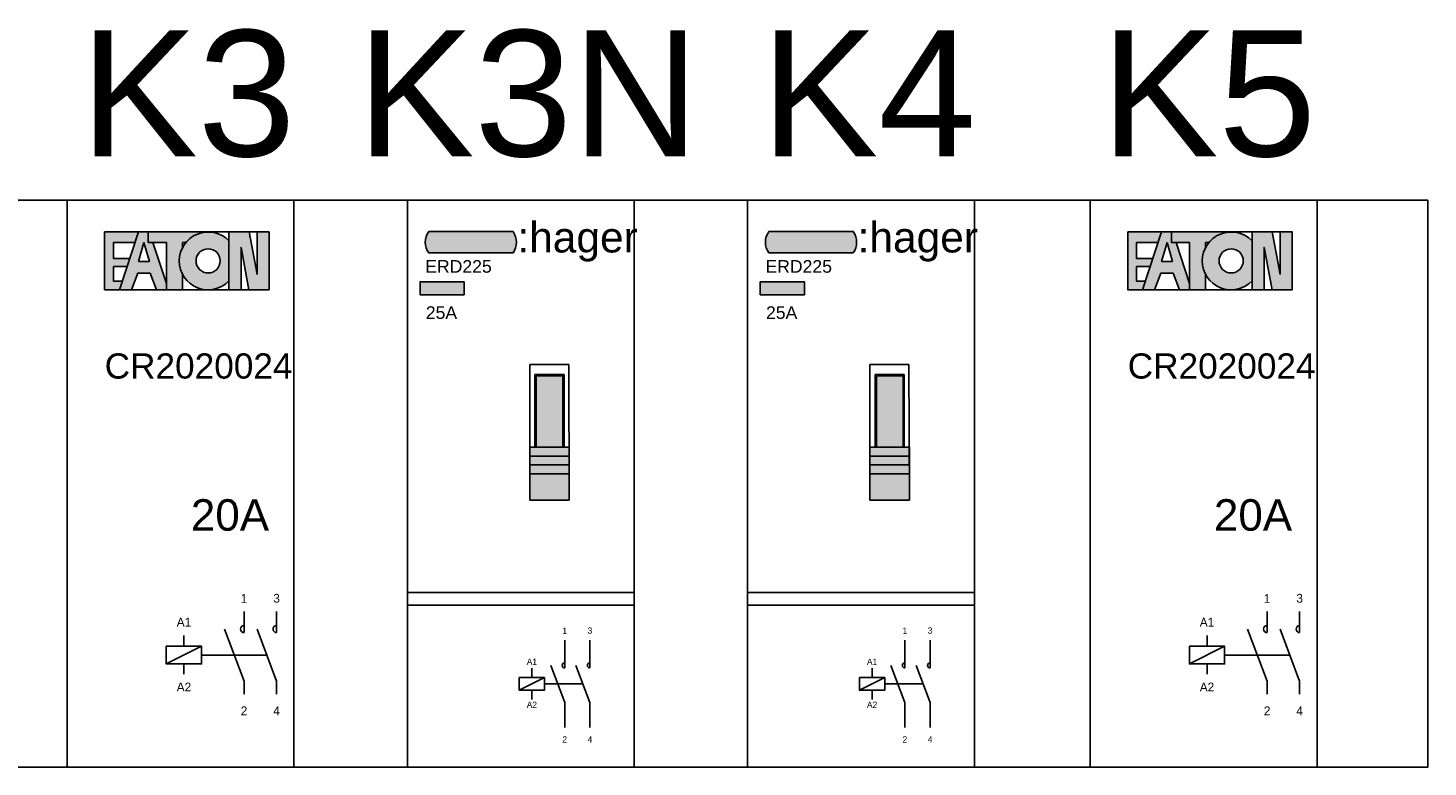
# Model space of a CAD drawing. Header units: millimetres. Extents: x -11937 to 214890, y -181324 to 108665.
# Tile 37 of 47: x 7137 to 8248, y 33805 to 34391. Entities that reach past the tile are written whole.
import ezdxf
from ezdxf.enums import TextEntityAlignment as Align

# ---------------------------------------------------------------- set-up
doc = ezdxf.new("R2010")
doc.units = ezdxf.units.MM
doc.header["$LTSCALE"] = 100
doc.linetypes.add('DASHED2', pattern=[0.375, 0.25, -0.125])
doc.layers.add('EL$6----', color=7, linetype='Continuous')
doc.styles.add('Arial', font='arial.ttf')
doc.styles.add('BURO-012', font='BUROFONT.shx', dxfattribs={"height": 1.2})

# ---------------------------------------------------------------- blocks, each defined once
blk = doc.blocks.new('*U15')
h = blk.add_hatch(color=160)
h.dxf.hatch_style = 1
edge = h.paths.add_edge_path()
edge.add_line((83.89660015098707, -41.97447950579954), (16.95768241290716, -41.97447950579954))
edge.add_arc((28.49761912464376, -33.4694712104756), 14.33545623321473, 143.6095442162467, 216.3904557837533, ccw=False)
edge.add_line((16.95768241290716, -24.96446291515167), (83.89660015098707, -24.96446291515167))
edge.add_arc((71.65120721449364, -33.4694712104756), 14.90921910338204, -34.78181866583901, 34.78181866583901, ccw=False)
at = {"true_color": 0xcd2027}
h = blk.add_hatch(color=242, dxfattribs=at)
h.dxf.hatch_style = 1
h.paths.add_polyline_path([(10.02339578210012, -75.20809137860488), (45.03980010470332, -75.20809137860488), (45.03980010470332, -64.88860466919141), (10.02339578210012, -64.88860466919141)])
h = blk.add_hatch(color=253)
h.dxf.hatch_style = 1
h.paths.add_polyline_path([(128.3794932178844, -217.219354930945), (97.12466566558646, -217.219354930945), (97.12466566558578, -238.219354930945), (128.4534106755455, -238.1084963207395)])
h.paths.add_polyline_path([(128.3547233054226, -210.219354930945), (97.12466566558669, -210.219354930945), (97.12466566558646, -217.219354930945), (128.3794932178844, -217.219354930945)])
h.paths.add_polyline_path([(128.3299532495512, -203.2193144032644), (97.12466566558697, -203.2193144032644), (97.12466566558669, -210.219354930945), (128.3547233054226, -210.219354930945)])
h.paths.add_polyline_path([(128.3051833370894, -196.2193144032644), (97.1246656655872, -196.2193144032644), (97.12466566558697, -203.2193144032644), (128.3299532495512, -203.2193144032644)])
h.paths.add_polyline_path([(123.3569055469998, -139.4545022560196), (102.2211707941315, -139.4545022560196), (102.2211707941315, -196.2193144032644), (123.3569055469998, -196.2193144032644)])
for p, q in [((128.0727351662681, -130.5292479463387), (97.12466566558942, -130.5292479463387)), ((97.12466566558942, -130.5292479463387), (97.12466566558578, -238.219354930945)), ((128.4534106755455, -238.1084963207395), (128.0727351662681, -130.5292479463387)), ((101.2211707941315, -139.4545022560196), (101.2211707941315, -138.4545022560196)), ((101.2211707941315, -138.4545022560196), (123.3569055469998, -138.4545022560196)), ((101.2211707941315, -196.2193144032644), (101.2211707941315, -139.4545022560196)), ((123.3569055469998, -138.4545022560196), (124.3569055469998, -138.4545022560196)), ((124.3569055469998, -138.4545022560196), (124.3569055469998, -196.2193144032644)), ((97.12466566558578, -196.2193144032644), (128.4534106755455, -196.2193144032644)), ((97.12466566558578, -196.2193144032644), (97.12466566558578, -217.219354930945)), ((128.4534106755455, -196.2193144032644), (128.4534106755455, -217.219354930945)), ((128.4534106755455, -203.2193144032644), (97.12466566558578, -203.2193144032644)), ((97.12466566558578, -210.219354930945), (128.4534106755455, -210.219354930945)), ((128.4534106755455, -203.2193144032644), (128.4534106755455, -203.2193144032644)), ((128.4534106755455, -217.219354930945), (97.12466566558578, -217.219354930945)), ((97.12466566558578, -238.219354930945), (128.4534106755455, -238.1084963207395)), ((-2.842170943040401e-14, -311.4533608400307), (180, -311.4533608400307)), ((-2.842170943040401e-14, -321.4533608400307), (180, -321.4533608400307))]:
    blk.add_line(p, q)
at = {"color": 0}
blk.add_lwpolyline([(0, 0), (0, -450.0000199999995), (180, -450.0000199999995), (180, 0), (0, 0)], dxfattribs=at)
blk.add_lwpolyline([(83.89660015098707, -41.97447950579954), (16.95768241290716, -41.97447950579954, -0.3286909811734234), (16.95768241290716, -24.96446291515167), (83.89660015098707, -24.96446291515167, -0.3132067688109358)], format="xyb", close=True)
for points in [[(10.02339578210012, -75.20809137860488), (45.03980010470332, -75.20809137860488), (45.03980010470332, -64.88860466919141), (10.02339578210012, -64.88860466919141)], [(102.2211707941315, -139.4545022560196), (123.3569055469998, -139.4545022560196), (123.3569055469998, -196.2193144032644), (102.2211707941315, -196.2193144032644)]]:
    blk.add_lwpolyline(points, close=True)
at = {"flags": 128}
for points in [[(124.8478673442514, -371.3189750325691), (124.8478673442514, -349.3189750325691)], [(144.8478673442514, -371.3189750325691), (144.8478673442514, -349.3189750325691)], [(98.80567376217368, -379.0454834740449), (98.80567376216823, -371.6138563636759)], [(113.793116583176, -369.3189750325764), (124.8478673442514, -398.7719919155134), (124.8478673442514, -418.7719919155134)], [(133.793116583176, -369.3189750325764), (144.8478673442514, -398.7719919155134), (144.8478673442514, -418.7719919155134)], [(88.80567376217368, -389.0454834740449), (108.8056737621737, -379.0454834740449)], [(98.80567376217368, -389.0454834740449), (98.80567376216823, -396.4771105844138)]]:
    blk.add_lwpolyline(points, dxfattribs=at)
blk.add_lwpolyline([(88.80567376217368, -379.0454834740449), (108.8056737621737, -379.0454834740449), (108.8056737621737, -389.0454834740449), (88.80567376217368, -389.0454834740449)], close=True, dxfattribs=at)
at = {"linetype": 'DASHED2', "ltscale": 10, "flags": 128}
blk.add_lwpolyline([(108.8056737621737, -384.0454834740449), (139.3204919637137, -384.0454834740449)], dxfattribs=at)
for centre in [(124.8478673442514, -369.3189750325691), (144.8478673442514, -369.3189750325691)]:
    blk.add_arc(centre, 2, 90, 270)
at = {"color": 160, "style": 'Arial'}
blk.add_text(':hager', height=24.12171109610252, dxfattribs=at).set_placement((87.30079580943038, -41.59648179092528))
at = {"style": 'Arial'}
blk.add_text('25A', height=10, dxfattribs=at).set_placement((14.60047900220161, -94.32934378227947))
at = {"char_height": 5, "attachment_point": 8, "style": 'BURO-012'}
for s, insert in [('1', (124.8478673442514, -344.3189750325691)), ('3', (144.8478673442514, -344.3189750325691)), ('A1', (98.80567376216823, -368.9190582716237)), ('A2', (98.80567376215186, -403.1132383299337)), ('2', (124.8478673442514, -430.6018305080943)), ('4', (144.8478673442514, -430.6018305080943))]:
    blk.add_mtext_dynamic_manual_height_columns(s, width=8.19473972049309, gutter_width=6, heights=[0], dxfattribs=dict(at, insert=insert))
at = {"style": 'Arial'}
blk.add_attdef('TYPENUMMER', (14.16216289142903, -57.64843609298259), '', height=10, dxfattribs=at)
blk = doc.blocks.new('Eaton Relais')
for points in [[(56.25000372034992, -26.03188694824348), (56.25000372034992, -25.31174666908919), (29.73097585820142, -25.31174666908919), (29.73097585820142, -71.19504365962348), (41.50306731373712, -71.19504365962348), (43.73116016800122, -64.37140897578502), (36.82022025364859, -64.37140897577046), (36.82022025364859, -52.82371951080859), (47.50177884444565, -52.82371951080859), (49.59154403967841, -46.42371951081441), (36.82022025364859, -46.42371951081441), (36.82022025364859, -33.6237195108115), (53.77107443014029, -33.62371951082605)], [(105.9532595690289, -26.08395248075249), (105.9532595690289, -25.31174666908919), (64.37532008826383, -25.31174666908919), (64.3753200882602, -33.62371951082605), (78.76428982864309, -33.62371951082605), (78.76428982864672, -71.19504365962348), (91.564289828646, -71.19504365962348), (91.564289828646, -58.95810545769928, -0.2476065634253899), (91.564289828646, -37.54868487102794), (91.564289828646, -33.62371951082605), (94.18360129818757, -33.62371951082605, -0.1560246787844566)], [(150.6690241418, -58.91711224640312), (144.4230329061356, -25.31174666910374), (128.4230329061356, -25.31174666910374), (128.4230329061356, -71.19504365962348), (138.0230329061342, -71.19504365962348), (138.0230329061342, -37.5896780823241), (144.2690241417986, -71.19504365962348), (160.2690241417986, -71.19504365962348), (160.2690241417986, -25.31174666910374), (150.6690241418, -25.31174666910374)]]:
    blk.add_hatch(color=160).paths.add_polyline_path(points)
h = blk.add_hatch(color=256)
h.paths.add_polyline_path([(68.09183500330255, -33.62371951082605), (64.3753200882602, -33.62371951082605), (64.3753200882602, -25.31174666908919), (56.48514810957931, -25.31174666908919), (41.50306731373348, -71.19504365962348), (51.10306731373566, -71.19504365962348), (56.13145471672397, -57.97140897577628), (65.73145471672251, -57.97140897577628), (70.75984211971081, -71.19504365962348), (78.76428982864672, -71.19504365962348), (78.76428982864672, -66.30859293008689)])
h.paths.add_polyline_path([(65.37776132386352, -48.63111029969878), (56.48514810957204, -48.63111029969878), (60.9314547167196, -33.62371951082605)], flags=16)
h = blk.add_hatch(color=256)
h.paths.add_polyline_path([(128.4230329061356, -64.12261607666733), (128.4230329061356, -32.38417425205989, 2.489681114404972)])
h.paths.add_polyline_path([(102.2553817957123, -48.25339516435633, -1), (121.455381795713, -48.25339516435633, -1)], flags=16)
at = {"color": 0}
blk.add_lwpolyline([(0, 0), (0, -450.0000200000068), (180, -450.0000200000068), (180, 0), (0, 0)], dxfattribs=at)
for points in [[(29.73097585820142, -25.31174666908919), (29.73097585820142, -71.19504365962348), (41.50306731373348, -71.19504365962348)], [(56.25000372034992, -26.00187845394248), (56.25000372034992, -25.31174666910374), (29.73097585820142, -25.31174666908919)], [(41.50306731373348, -71.19504365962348), (56.48514810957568, -25.31174666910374)], [(56.48514810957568, -25.31174666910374), (65.48989552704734, -25.31174666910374)], [(64.37532008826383, -25.31174666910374), (64.3753200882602, -33.62371951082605), (78.76428982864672, -33.62371951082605), (78.76428982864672, -71.19504365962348), (91.564289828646, -71.19504365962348), (91.564289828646, -58.95810545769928)], [(64.37532008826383, -25.31174666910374), (105.9532595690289, -25.31174666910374)], [(105.9532595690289, -25.31174666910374), (105.9532595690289, -26.08395248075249)], [(128.4230329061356, -71.19504365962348), (128.4230329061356, -25.31174666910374), (144.4230329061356, -25.31174666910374)], [(144.2690241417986, -71.19504365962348), (138.0230329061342, -37.5896780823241), (138.0230329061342, -71.19504365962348), (128.4230329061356, -71.19504365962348), (128.4230329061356, -25.31174666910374)], [(160.2690241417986, -25.31174666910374), (160.2690241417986, -71.19504365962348), (144.2690241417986, -71.19504365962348)], [(144.4230329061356, -25.31174666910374), (150.6690241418, -58.91711224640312), (150.6690241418, -25.31174666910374), (160.2690241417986, -25.31174666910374), (160.2690241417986, -71.19504365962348)], [(49.59154403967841, -46.42371951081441), (36.82022025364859, -46.42371951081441), (36.82022025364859, -33.6237195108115), (53.77107443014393, -33.62371951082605)], [(56.48514810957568, -48.63111029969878), (60.9314547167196, -33.62371951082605)], [(65.37776132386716, -48.63111029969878), (60.9314547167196, -33.62371951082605)], [(78.76428982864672, -66.30859293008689), (68.09183500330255, -33.62371951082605)], [(91.564289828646, -58.95810545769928), (91.564289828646, -71.19504365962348), (78.76428982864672, -71.19504365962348), (78.76428982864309, -33.62371951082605)], [(91.56428982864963, -37.54868487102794), (91.56428982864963, -33.62371951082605)], [(94.1836012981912, -33.62371951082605), (91.564289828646, -33.62371951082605), (91.564289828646, -37.54868487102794)], [(43.73116016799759, -64.37140897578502), (36.82022025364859, -64.37140897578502), (36.82022025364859, -52.82371951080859), (47.50177884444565, -52.82371951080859)], [(56.48514810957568, -48.63111029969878), (65.37776132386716, -48.63111029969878)], [(41.50306731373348, -71.19504365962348), (51.10306731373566, -71.19504365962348), (56.13145471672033, -57.97140897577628), (65.73145471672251, -57.97140897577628)], [(80.35984211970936, -71.19504365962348), (70.75984211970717, -71.19504365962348), (65.73145471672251, -57.97140897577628), (65.73145471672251, -57.97140897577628)]]:
    blk.add_lwpolyline(points)
blk.add_lwpolyline([(29.73097585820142, -25.31174666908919), (160.2690241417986, -25.31174666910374), (160.2690241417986, -71.19504365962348), (29.73097585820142, -71.19504365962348)], close=True)
at = {"flags": 128}
for points in [[(140.3666495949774, -343.344376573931), (140.3666495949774, -326.6726353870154)], [(166.1837362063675, -343.344376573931), (166.1837362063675, -326.6726353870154)], [(124.8876786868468, -340.5439568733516), (140.3666495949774, -381.7843612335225), (140.3666495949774, -392.2907117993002)], [(150.7047652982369, -340.5439568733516), (166.1837362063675, -381.7843612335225), (166.1837362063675, -392.2907117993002)], [(78.6719642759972, -368.1652083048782), (106.6761612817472, -354.1631098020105)], [(92.67406277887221, -354.1631098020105), (92.67406277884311, -345.5164699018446)], [(92.67406277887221, -368.1652083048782), (92.67406277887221, -376.198080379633)]]:
    blk.add_lwpolyline(points, dxfattribs=at)
blk.add_lwpolyline([(78.6719642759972, -354.1631098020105), (106.6761612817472, -354.1631098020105), (106.6761612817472, -368.1652083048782), (78.6719642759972, -368.1652083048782)], close=True, dxfattribs=at)
at = {"linetype": 'DASHED2', "ltscale": 10, "flags": 128}
blk.add_lwpolyline([(106.6761612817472, -361.1641590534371), (158.4442507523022, -361.1641590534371)], dxfattribs=at)
blk.add_circle((111.8553817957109, -48.25339516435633), 9.600000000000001)
for centre, radius, start, end in [((111.8553817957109, -48.25339516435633), 22.94164849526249, 43.76649881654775, 316.2335011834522), ((140.3666495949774, -340.5439568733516), 2.800419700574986, 90, 270), ((166.1837362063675, -340.5439568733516), 2.800419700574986, 90, 270)]:
    blk.add_arc(centre, radius, start, end)
at = {"char_height": 7.001049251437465, "attachment_point": 8, "style": 'BURO-012'}
for s, insert in [('1', (140.3666495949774, -319.6715861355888)), ('3', (166.1837362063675, -319.6715861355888)), ('A1', (92.67406277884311, -338.515420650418)), ('A2', (92.67406277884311, -390.0111352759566)), ('2', (140.3666495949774, -408.8549683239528)), ('4', (166.1837362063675, -408.8549683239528))]:
    blk.add_mtext_dynamic_manual_height_columns(s, width=8.19473972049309, gutter_width=6, heights=[0], dxfattribs=dict(at, insert=insert))
at = {"style": 'Arial'}
blk.add_attdef('TYPE', (29.73097585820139, -141.6864842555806), '', height=20, dxfattribs=at)
blk.add_attdef('AMPERE', text='', height=25, dxfattribs=at).set_placement((160.2690241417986, -262.4442910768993), align=Align.RIGHT)

msp = doc.modelspace()

# ---------------------------------------------------------------- linework, layer by layer
at = {"layer": 'EL$6----', "ltscale": 0.2}
msp.add_lwpolyline([(8247.661495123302, 34254.72139297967), (6087.661495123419, 34254.72139297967), (6087.661495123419, 33804.72137297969), (8247.661495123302, 33804.72137297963)], close=True, dxfattribs=at)

# ---------------------------------------------------------------- block references
at = {"layer": 'EL$6----'}
for name, p, values in [('Eaton Relais', (7167.661495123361, 34254.72139297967), {'TYPE': 'CR2020024', 'AMPERE': '20A'}), ('*U15', (7437.661495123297, 34254.72139297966), {'TYPENUMMER': 'ERD225'}), ('*U15', (7707.661495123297, 34254.7213929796), {'TYPENUMMER': 'ERD225'}), ('Eaton Relais', (7979.597752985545, 34254.72139297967), {'TYPE': 'CR2020024', 'AMPERE': '20A'})]:
    msp.add_blockref(name, p, dxfattribs=at).add_auto_attribs(values)

# ---------------------------------------------------------------- texts
at = {"layer": 'EL$6----', "style": 'Arial'}
for s, p in [('K3', (7263.522838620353, 34339.53514809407)), ('K3N', (7533.522838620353, 34339.53514809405)), ('K4', (7803.522838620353, 34339.53514809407)), ('K5', (8073.522838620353, 34339.535148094))]:
    msp.add_text(s, height=100, dxfattribs=at).set_placement(p, align=Align.MIDDLE_CENTER)

doc.saveas('drawing.dxf')
